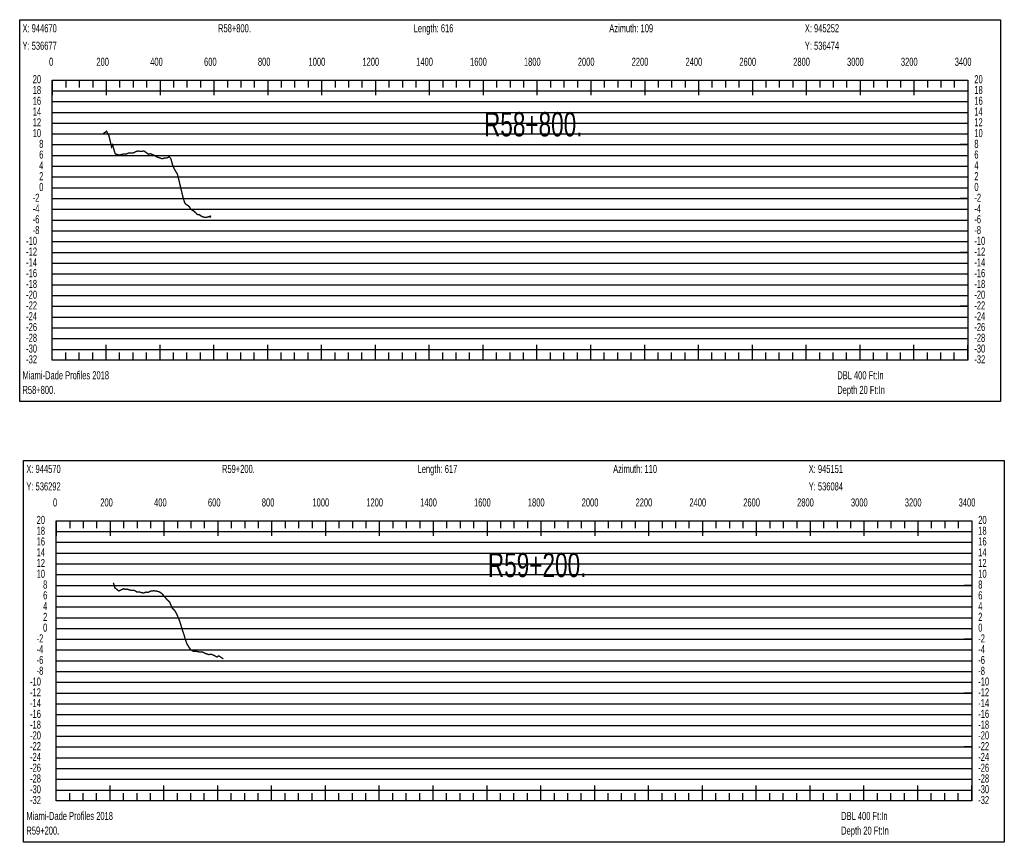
# Model space of a CAD drawing. Header units: inches. Extents: x 471865 to 538526, y 1054316 to 1102451.
# Tile 68 of 131: x 502729 to 506386, y 1079921 to 1082975. Entities that reach past the tile are written whole.
import ezdxf

# ---------------------------------------------------------------- set-up
doc = ezdxf.new("R2010")
doc.units = ezdxf.units.IN
doc.header["$MEASUREMENT"] = 0
for name, color, linetype in [('LABELS', 7, 'Continuous'), ('X_Gr1', 7, 'Continuous'), ('XSECTION', 7, 'Continuous')]:
    doc.layers.add(name, color=color, linetype=linetype)
doc.styles.get("Standard").update_dxf_attribs({"font": 'arial.ttf'})

msp = doc.modelspace()

# ---------------------------------------------------------------- linework, layer by layer
at = {"layer": 'X_Gr1', "color": 6, "linetype": 'Continuous', "lineweight": 18, "true_color": 0xff00ff, "transparency": 33554687, "const_width": 5}
for points in [[(503039.4, 1082554.5), (503039.4, 1082554.5), (503041.2, 1082553.2), (503051.2, 1082560.3), (503060.1, 1082543.9), (503070.1, 1082502.1), (503073.6, 1082509.9), (503083.3, 1082476.6), (503097.1, 1082472.2), (503114.2, 1082475.8), (503124.5, 1082475.5), (503133.4, 1082480), (503143.3, 1082480), (503149.3, 1082479.5), (503155.1, 1082482), (503161.3, 1082485.6), (503167.1, 1082486.8), (503172.8, 1082486.5), (503183, 1082486.2), (503190.5, 1082487.1), (503198.6, 1082481.3), (503206.9, 1082475.1), (503214.7, 1082477.2), (503222, 1082473.7), (503227.5, 1082471.5), (503236.4, 1082466.1), (503242.3, 1082463.5), (503250.9, 1082460.9), (503258.7, 1082458.4), (503268.1, 1082461.3), (503275.8, 1082461.8), (503284, 1082465.6), (503289.9, 1082459.4), (503296.8, 1082434.3), (503302.5, 1082421.3), (503311.2, 1082406.5), (503315, 1082400), (503328.4, 1082343.6), (503335.5, 1082314.9), (503341.2, 1082295.7), (503346.6, 1082288.5), (503352.6, 1082285.4), (503358.9, 1082280.1), (503363.6, 1082271.6), (503372.2, 1082265.8), (503376.6, 1082263.3), (503383.4, 1082257.1), (503386.4, 1082253.1), (503390.6, 1082250.7), (503396.2, 1082250.7), (503400.3, 1082246.8), (503405, 1082244.4), (503408.9, 1082242.8), (503414.2, 1082241.4), (503419.2, 1082240.9), (503424, 1082241), (503429.2, 1082243.2), (503432.5, 1082242.4), (503435.8, 1082245.9), (503438.6, 1082240.2)], [(503076.7, 1080884.2), (503076.7, 1080884.2), (503082.8, 1080864.1), (503084.9, 1080863.7), (503090.8, 1080858.1), (503097.3, 1080853.6), (503105, 1080857.9), (503114.8, 1080862), (503121.2, 1080859.7), (503127, 1080860.6), (503135.9, 1080857.5), (503144.2, 1080855.5), (503153.5, 1080856.4), (503163.6, 1080850.2), (503174, 1080849.6), (503180, 1080847.9), (503189.2, 1080846.1), (503197.4, 1080849.3), (503206.5, 1080848.9), (503215.7, 1080853.3), (503226.7, 1080854.4), (503237.3, 1080853.1), (503246.6, 1080850.5), (503255.5, 1080845.5), (503267.8, 1080831.2), (503276.6, 1080820.6), (503285.6, 1080812.4), (503295.4, 1080790.4), (503304.5, 1080781.1), (503312, 1080768.2), (503323.3, 1080740.3), (503333.4, 1080707.2), (503340, 1080687.8), (503343.2, 1080676.1), (503349.5, 1080658.2), (503357.4, 1080644.6), (503364.2, 1080635), (503374.2, 1080629.5), (503382, 1080630.1), (503391.6, 1080628.1), (503400.2, 1080626.5), (503408.5, 1080626.9), (503418.6, 1080621.6), (503430.5, 1080617.4), (503439.6, 1080618.9), (503450.4, 1080614.5), (503460.7, 1080608.6), (503468.3, 1080612.7), (503478.1, 1080606.1), (503485.3, 1080601.3)]]:
    msp.add_lwpolyline(points, dxfattribs=at)
at = {"layer": 'XSECTION', "color": 18, "linetype": 'Continuous', "true_color": 0x000000}
for points in [[(502728.7, 1082974.7), (506371.1, 1082974.7), (506371.1, 1081556.7), (502728.7, 1081556.7), (502728.7, 1082974.7)], [(502849.9, 1082750.7), (506249.9, 1082750.7), (506249.9, 1081710.7), (502849.9, 1081710.7), (502849.9, 1082750.7)], [(502849.9, 1082750.7), (502849.9, 1082694.3)], [(502849.9, 1082750.7), (502849.9, 1082694.3)], [(502849.9, 1082750.7), (502849.9, 1082722.7)], [(502849.9, 1082750.7), (502849.9, 1082722.7)], [(502899.9, 1082750.7), (502899.9, 1082722.7)], [(502949.9, 1082750.7), (502949.9, 1082722.7)], [(502999.9, 1082750.7), (502999.9, 1082722.7)], [(503049.9, 1082750.7), (503049.9, 1082694.3)], [(503049.9, 1082750.7), (503049.9, 1082722.7)], [(503099.9, 1082750.7), (503099.9, 1082722.7)], [(503149.9, 1082750.7), (503149.9, 1082722.7)], [(503199.9, 1082750.7), (503199.9, 1082722.7)], [(503249.9, 1082750.7), (503249.9, 1082694.3)], [(503249.9, 1082750.7), (503249.9, 1082722.7)], [(503299.9, 1082750.7), (503299.9, 1082722.7)], [(503349.9, 1082750.7), (503349.9, 1082722.7)], [(503399.9, 1082750.7), (503399.9, 1082722.7)], [(503449.9, 1082750.7), (503449.9, 1082694.3)], [(503449.9, 1082750.7), (503449.9, 1082722.7)], [(503499.9, 1082750.7), (503499.9, 1082722.7)], [(503549.9, 1082750.7), (503549.9, 1082722.7)], [(503599.9, 1082750.7), (503599.9, 1082722.7)], [(503649.9, 1082750.7), (503649.9, 1082694.3)], [(503649.9, 1082750.7), (503649.9, 1082722.7)], [(503699.9, 1082750.7), (503699.9, 1082722.7)], [(503749.9, 1082750.7), (503749.9, 1082722.7)], [(503799.9, 1082750.7), (503799.9, 1082722.7)], [(503849.9, 1082750.7), (503849.9, 1082694.3)], [(503849.9, 1082750.7), (503849.9, 1082722.7)], [(503899.9, 1082750.7), (503899.9, 1082722.7)], [(503949.9, 1082750.7), (503949.9, 1082722.7)], [(503999.9, 1082750.7), (503999.9, 1082722.7)], [(504049.9, 1082750.7), (504049.9, 1082694.3)], [(504049.9, 1082750.7), (504049.9, 1082722.7)], [(504099.9, 1082750.7), (504099.9, 1082722.7)], [(504149.9, 1082750.7), (504149.9, 1082722.7)], [(504199.9, 1082750.7), (504199.9, 1082722.7)], [(504249.9, 1082750.7), (504249.9, 1082694.3)], [(504249.9, 1082750.7), (504249.9, 1082722.7)], [(504299.9, 1082750.7), (504299.9, 1082722.7)], [(504349.9, 1082750.7), (504349.9, 1082722.7)], [(504399.9, 1082750.7), (504399.9, 1082722.7)], [(504449.9, 1082750.7), (504449.9, 1082694.3)], [(504449.9, 1082750.7), (504449.9, 1082722.7)], [(504499.9, 1082750.7), (504499.9, 1082722.7)], [(504549.9, 1082750.7), (504549.9, 1082722.7)], [(504599.9, 1082750.7), (504599.9, 1082722.7)], [(504649.9, 1082750.7), (504649.9, 1082694.3)], [(504649.9, 1082750.7), (504649.9, 1082722.7)], [(504699.9, 1082750.7), (504699.9, 1082722.7)], [(504749.9, 1082750.7), (504749.9, 1082722.7)], [(504799.9, 1082750.7), (504799.9, 1082722.7)], [(504849.9, 1082750.7), (504849.9, 1082694.3)], [(504849.9, 1082750.7), (504849.9, 1082722.7)], [(504899.9, 1082750.7), (504899.9, 1082722.7)], [(504949.9, 1082750.7), (504949.9, 1082722.7)], [(504999.9, 1082750.7), (504999.9, 1082722.7)], [(505049.9, 1082750.7), (505049.9, 1082694.3)], [(505049.9, 1082750.7), (505049.9, 1082722.7)], [(505099.9, 1082750.7), (505099.9, 1082722.7)], [(505149.9, 1082750.7), (505149.9, 1082722.7)], [(505199.9, 1082750.7), (505199.9, 1082722.7)], [(505249.9, 1082750.7), (505249.9, 1082694.3)], [(505249.9, 1082750.7), (505249.9, 1082722.7)], [(505299.9, 1082750.7), (505299.9, 1082722.7)], [(505349.9, 1082750.7), (505349.9, 1082722.7)], [(505399.9, 1082750.7), (505399.9, 1082722.7)], [(505449.9, 1082750.7), (505449.9, 1082694.3)], [(505449.9, 1082750.7), (505449.9, 1082722.7)], [(505499.9, 1082750.7), (505499.9, 1082722.7)], [(505549.9, 1082750.7), (505549.9, 1082722.7)], [(505599.9, 1082750.7), (505599.9, 1082722.7)], [(505649.9, 1082750.7), (505649.9, 1082694.3)], [(505649.9, 1082750.7), (505649.9, 1082722.7)], [(505699.9, 1082750.7), (505699.9, 1082722.7)], [(505749.9, 1082750.7), (505749.9, 1082722.7)], [(505799.9, 1082750.7), (505799.9, 1082722.7)], [(505849.9, 1082750.7), (505849.9, 1082694.3)], [(505849.9, 1082750.7), (505849.9, 1082722.7)], [(505899.9, 1082750.7), (505899.9, 1082722.7)], [(505949.9, 1082750.7), (505949.9, 1082722.7)], [(505999.9, 1082750.7), (505999.9, 1082722.7)], [(506049.9, 1082750.7), (506049.9, 1082694.3)], [(506049.9, 1082750.7), (506049.9, 1082722.7)], [(506099.9, 1082750.7), (506099.9, 1082722.7)], [(506149.9, 1082750.7), (506149.9, 1082722.7)], [(506199.9, 1082750.7), (506199.9, 1082722.7)], [(506249.9, 1082750.7), (506249.9, 1082694.3)], [(506249.9, 1082750.7), (506249.9, 1082722.7)], [(502849.9, 1082510.7), (502877.9, 1082510.7)], [(506249.9, 1082510.7), (506221.9, 1082510.7)], [(502849.9, 1082310.7), (502877.9, 1082310.7)], [(506249.9, 1082310.7), (506221.9, 1082310.7)], [(502849.9, 1082110.7), (502877.9, 1082110.7)], [(506249.9, 1082110.7), (506221.9, 1082110.7)], [(502849.9, 1081910.7), (502877.9, 1081910.7)], [(506249.9, 1081910.7), (506221.9, 1081910.7)], [(502849.9, 1081710.7), (502849.9, 1081767.1)], [(502849.9, 1081710.7), (502849.9, 1081767.1)], [(503049.9, 1081710.7), (503049.9, 1081767.1)], [(503249.9, 1081710.7), (503249.9, 1081767.1)], [(503449.9, 1081710.7), (503449.9, 1081767.1)], [(503649.9, 1081710.7), (503649.9, 1081767.1)], [(503849.9, 1081710.7), (503849.9, 1081767.1)], [(504049.9, 1081710.7), (504049.9, 1081767.1)], [(504249.9, 1081710.7), (504249.9, 1081767.1)], [(504449.9, 1081710.7), (504449.9, 1081767.1)], [(504649.9, 1081710.7), (504649.9, 1081767.1)], [(504849.9, 1081710.7), (504849.9, 1081767.1)], [(505049.9, 1081710.7), (505049.9, 1081767.1)], [(505249.9, 1081710.7), (505249.9, 1081767.1)], [(505449.9, 1081710.7), (505449.9, 1081767.1)], [(505649.9, 1081710.7), (505649.9, 1081767.1)], [(505849.9, 1081710.7), (505849.9, 1081767.1)], [(506049.9, 1081710.7), (506049.9, 1081767.1)], [(506249.9, 1081710.7), (506249.9, 1081767.1)], [(502849.9, 1081710.7), (502849.9, 1081738.7)], [(502849.9, 1081710.7), (502849.9, 1081738.7)], [(502899.9, 1081710.7), (502899.9, 1081738.7)], [(502949.9, 1081710.7), (502949.9, 1081738.7)], [(502999.9, 1081710.7), (502999.9, 1081738.7)], [(503049.9, 1081710.7), (503049.9, 1081738.7)], [(503099.9, 1081710.7), (503099.9, 1081738.7)], [(503149.9, 1081710.7), (503149.9, 1081738.7)], [(503199.9, 1081710.7), (503199.9, 1081738.7)], [(503249.9, 1081710.7), (503249.9, 1081738.7)], [(503299.9, 1081710.7), (503299.9, 1081738.7)], [(503349.9, 1081710.7), (503349.9, 1081738.7)], [(503399.9, 1081710.7), (503399.9, 1081738.7)], [(503449.9, 1081710.7), (503449.9, 1081738.7)], [(503499.9, 1081710.7), (503499.9, 1081738.7)], [(503549.9, 1081710.7), (503549.9, 1081738.7)], [(503599.9, 1081710.7), (503599.9, 1081738.7)], [(503649.9, 1081710.7), (503649.9, 1081738.7)], [(503699.9, 1081710.7), (503699.9, 1081738.7)], [(503749.9, 1081710.7), (503749.9, 1081738.7)], [(503799.9, 1081710.7), (503799.9, 1081738.7)], [(503849.9, 1081710.7), (503849.9, 1081738.7)], [(503899.9, 1081710.7), (503899.9, 1081738.7)], [(503949.9, 1081710.7), (503949.9, 1081738.7)], [(503999.9, 1081710.7), (503999.9, 1081738.7)], [(504049.9, 1081710.7), (504049.9, 1081738.7)], [(504099.9, 1081710.7), (504099.9, 1081738.7)], [(504149.9, 1081710.7), (504149.9, 1081738.7)], [(504199.9, 1081710.7), (504199.9, 1081738.7)], [(504249.9, 1081710.7), (504249.9, 1081738.7)], [(504299.9, 1081710.7), (504299.9, 1081738.7)], [(504349.9, 1081710.7), (504349.9, 1081738.7)], [(504399.9, 1081710.7), (504399.9, 1081738.7)], [(504449.9, 1081710.7), (504449.9, 1081738.7)], [(504499.9, 1081710.7), (504499.9, 1081738.7)], [(504549.9, 1081710.7), (504549.9, 1081738.7)], [(504599.9, 1081710.7), (504599.9, 1081738.7)], [(504649.9, 1081710.7), (504649.9, 1081738.7)], [(504699.9, 1081710.7), (504699.9, 1081738.7)], [(504749.9, 1081710.7), (504749.9, 1081738.7)], [(504799.9, 1081710.7), (504799.9, 1081738.7)], [(504849.9, 1081710.7), (504849.9, 1081738.7)], [(504899.9, 1081710.7), (504899.9, 1081738.7)], [(504949.9, 1081710.7), (504949.9, 1081738.7)], [(504999.9, 1081710.7), (504999.9, 1081738.7)], [(505049.9, 1081710.7), (505049.9, 1081738.7)], [(505099.9, 1081710.7), (505099.9, 1081738.7)], [(505149.9, 1081710.7), (505149.9, 1081738.7)], [(505199.9, 1081710.7), (505199.9, 1081738.7)], [(505249.9, 1081710.7), (505249.9, 1081738.7)], [(505299.9, 1081710.7), (505299.9, 1081738.7)], [(505349.9, 1081710.7), (505349.9, 1081738.7)], [(505399.9, 1081710.7), (505399.9, 1081738.7)], [(505449.9, 1081710.7), (505449.9, 1081738.7)], [(505499.9, 1081710.7), (505499.9, 1081738.7)], [(505549.9, 1081710.7), (505549.9, 1081738.7)], [(505599.9, 1081710.7), (505599.9, 1081738.7)], [(505649.9, 1081710.7), (505649.9, 1081738.7)], [(505699.9, 1081710.7), (505699.9, 1081738.7)], [(505749.9, 1081710.7), (505749.9, 1081738.7)], [(505799.9, 1081710.7), (505799.9, 1081738.7)], [(505849.9, 1081710.7), (505849.9, 1081738.7)], [(505899.9, 1081710.7), (505899.9, 1081738.7)], [(505949.9, 1081710.7), (505949.9, 1081738.7)], [(505999.9, 1081710.7), (505999.9, 1081738.7)], [(506049.9, 1081710.7), (506049.9, 1081738.7)], [(506099.9, 1081710.7), (506099.9, 1081738.7)], [(506149.9, 1081710.7), (506149.9, 1081738.7)], [(506199.9, 1081710.7), (506199.9, 1081738.7)], [(506249.9, 1081710.7), (506249.9, 1081738.7)], [(502743.2, 1081338.5), (506385.6, 1081338.5), (506385.6, 1079920.5), (502743.2, 1079920.5), (502743.2, 1081338.5)], [(502864.4, 1081114.5), (506264.4, 1081114.5), (506264.4, 1080074.5), (502864.4, 1080074.5), (502864.4, 1081114.5)], [(502864.4, 1081114.5), (502864.4, 1081058.1)], [(502864.4, 1081114.5), (502864.4, 1081058.1)], [(502864.4, 1081114.5), (502864.4, 1081086.5)], [(502864.4, 1081114.5), (502864.4, 1081086.5)], [(502914.4, 1081114.5), (502914.4, 1081086.5)], [(502964.4, 1081114.5), (502964.4, 1081086.5)], [(503014.4, 1081114.5), (503014.4, 1081086.5)], [(503064.4, 1081114.5), (503064.4, 1081058.1)], [(503064.4, 1081114.5), (503064.4, 1081086.5)], [(503114.4, 1081114.5), (503114.4, 1081086.5)], [(503164.4, 1081114.5), (503164.4, 1081086.5)], [(503214.4, 1081114.5), (503214.4, 1081086.5)], [(503264.4, 1081114.5), (503264.4, 1081058.1)], [(503264.4, 1081114.5), (503264.4, 1081086.5)], [(503314.4, 1081114.5), (503314.4, 1081086.5)], [(503364.4, 1081114.5), (503364.4, 1081086.5)], [(503414.4, 1081114.5), (503414.4, 1081086.5)], [(503464.4, 1081114.5), (503464.4, 1081058.1)], [(503464.4, 1081114.5), (503464.4, 1081086.5)], [(503514.4, 1081114.5), (503514.4, 1081086.5)], [(503564.4, 1081114.5), (503564.4, 1081086.5)], [(503614.4, 1081114.5), (503614.4, 1081086.5)], [(503664.4, 1081114.5), (503664.4, 1081058.1)], [(503664.4, 1081114.5), (503664.4, 1081086.5)], [(503714.4, 1081114.5), (503714.4, 1081086.5)], [(503764.4, 1081114.5), (503764.4, 1081086.5)], [(503814.4, 1081114.5), (503814.4, 1081086.5)], [(503864.4, 1081114.5), (503864.4, 1081058.1)], [(503864.4, 1081114.5), (503864.4, 1081086.5)], [(503914.4, 1081114.5), (503914.4, 1081086.5)], [(503964.4, 1081114.5), (503964.4, 1081086.5)], [(504014.4, 1081114.5), (504014.4, 1081086.5)], [(504064.4, 1081114.5), (504064.4, 1081058.1)], [(504064.4, 1081114.5), (504064.4, 1081086.5)], [(504114.4, 1081114.5), (504114.4, 1081086.5)], [(504164.4, 1081114.5), (504164.4, 1081086.5)], [(504214.4, 1081114.5), (504214.4, 1081086.5)], [(504264.4, 1081114.5), (504264.4, 1081058.1)], [(504264.4, 1081114.5), (504264.4, 1081086.5)], [(504314.4, 1081114.5), (504314.4, 1081086.5)], [(504364.4, 1081114.5), (504364.4, 1081086.5)], [(504414.4, 1081114.5), (504414.4, 1081086.5)], [(504464.4, 1081114.5), (504464.4, 1081058.1)], [(504464.4, 1081114.5), (504464.4, 1081086.5)], [(504514.4, 1081114.5), (504514.4, 1081086.5)], [(504564.4, 1081114.5), (504564.4, 1081086.5)], [(504614.4, 1081114.5), (504614.4, 1081086.5)], [(504664.4, 1081114.5), (504664.4, 1081058.1)], [(504664.4, 1081114.5), (504664.4, 1081086.5)], [(504714.4, 1081114.5), (504714.4, 1081086.5)], [(504764.4, 1081114.5), (504764.4, 1081086.5)], [(504814.4, 1081114.5), (504814.4, 1081086.5)], [(504864.4, 1081114.5), (504864.4, 1081058.1)], [(504864.4, 1081114.5), (504864.4, 1081086.5)], [(504914.4, 1081114.5), (504914.4, 1081086.5)], [(504964.4, 1081114.5), (504964.4, 1081086.5)], [(505014.4, 1081114.5), (505014.4, 1081086.5)], [(505064.4, 1081114.5), (505064.4, 1081058.1)], [(505064.4, 1081114.5), (505064.4, 1081086.5)], [(505114.4, 1081114.5), (505114.4, 1081086.5)], [(505164.4, 1081114.5), (505164.4, 1081086.5)], [(505214.4, 1081114.5), (505214.4, 1081086.5)], [(505264.4, 1081114.5), (505264.4, 1081058.1)], [(505264.4, 1081114.5), (505264.4, 1081086.5)], [(505314.4, 1081114.5), (505314.4, 1081086.5)], [(505364.4, 1081114.5), (505364.4, 1081086.5)], [(505414.4, 1081114.5), (505414.4, 1081086.5)], [(505464.4, 1081114.5), (505464.4, 1081058.1)], [(505464.4, 1081114.5), (505464.4, 1081086.5)], [(505514.4, 1081114.5), (505514.4, 1081086.5)], [(505564.4, 1081114.5), (505564.4, 1081086.5)], [(505614.4, 1081114.5), (505614.4, 1081086.5)], [(505664.4, 1081114.5), (505664.4, 1081058.1)], [(505664.4, 1081114.5), (505664.4, 1081086.5)], [(505714.4, 1081114.5), (505714.4, 1081086.5)], [(505764.4, 1081114.5), (505764.4, 1081086.5)], [(505814.4, 1081114.5), (505814.4, 1081086.5)], [(505864.4, 1081114.5), (505864.4, 1081058.1)], [(505864.4, 1081114.5), (505864.4, 1081086.5)], [(505914.4, 1081114.5), (505914.4, 1081086.5)], [(505964.4, 1081114.5), (505964.4, 1081086.5)], [(506014.4, 1081114.5), (506014.4, 1081086.5)], [(506064.4, 1081114.5), (506064.4, 1081058.1)], [(506064.4, 1081114.5), (506064.4, 1081086.5)], [(506114.4, 1081114.5), (506114.4, 1081086.5)], [(506164.4, 1081114.5), (506164.4, 1081086.5)], [(506214.4, 1081114.5), (506214.4, 1081086.5)], [(506264.4, 1081114.5), (506264.4, 1081058.1)], [(506264.4, 1081114.5), (506264.4, 1081086.5)], [(502864.4, 1080874.5), (502892.4, 1080874.5)], [(506264.4, 1080874.5), (506236.4, 1080874.5)], [(502864.4, 1080674.5), (502892.4, 1080674.5)], [(506264.4, 1080674.5), (506236.4, 1080674.5)], [(502864.4, 1080474.5), (502892.4, 1080474.5)], [(506264.4, 1080474.5), (506236.4, 1080474.5)], [(502864.4, 1080274.5), (502892.4, 1080274.5)], [(506264.4, 1080274.5), (506236.4, 1080274.5)], [(502864.4, 1080074.5), (502864.4, 1080130.9)], [(502864.4, 1080074.5), (502864.4, 1080130.9)], [(502864.4, 1080074.5), (502864.4, 1080102.5)], [(502864.4, 1080074.5), (502864.4, 1080102.5)], [(502914.4, 1080074.5), (502914.4, 1080102.5)], [(502964.4, 1080074.5), (502964.4, 1080102.5)], [(503014.4, 1080074.5), (503014.4, 1080102.5)], [(503064.4, 1080074.5), (503064.4, 1080130.9)], [(503064.4, 1080074.5), (503064.4, 1080102.5)], [(503114.4, 1080074.5), (503114.4, 1080102.5)], [(503164.4, 1080074.5), (503164.4, 1080102.5)], [(503214.4, 1080074.5), (503214.4, 1080102.5)], [(503264.4, 1080074.5), (503264.4, 1080130.9)], [(503264.4, 1080074.5), (503264.4, 1080102.5)], [(503314.4, 1080074.5), (503314.4, 1080102.5)], [(503364.4, 1080074.5), (503364.4, 1080102.5)], [(503414.4, 1080074.5), (503414.4, 1080102.5)], [(503464.4, 1080074.5), (503464.4, 1080130.9)], [(503464.4, 1080074.5), (503464.4, 1080102.5)], [(503514.4, 1080074.5), (503514.4, 1080102.5)], [(503564.4, 1080074.5), (503564.4, 1080102.5)], [(503614.4, 1080074.5), (503614.4, 1080102.5)], [(503664.4, 1080074.5), (503664.4, 1080130.9)], [(503664.4, 1080074.5), (503664.4, 1080102.5)], [(503714.4, 1080074.5), (503714.4, 1080102.5)], [(503764.4, 1080074.5), (503764.4, 1080102.5)], [(503814.4, 1080074.5), (503814.4, 1080102.5)], [(503864.4, 1080074.5), (503864.4, 1080130.9)], [(503864.4, 1080074.5), (503864.4, 1080102.5)], [(503914.4, 1080074.5), (503914.4, 1080102.5)], [(503964.4, 1080074.5), (503964.4, 1080102.5)], [(504014.4, 1080074.5), (504014.4, 1080102.5)], [(504064.4, 1080074.5), (504064.4, 1080130.9)], [(504064.4, 1080074.5), (504064.4, 1080102.5)], [(504114.4, 1080074.5), (504114.4, 1080102.5)], [(504164.4, 1080074.5), (504164.4, 1080102.5)], [(504214.4, 1080074.5), (504214.4, 1080102.5)], [(504264.4, 1080074.5), (504264.4, 1080130.9)], [(504264.4, 1080074.5), (504264.4, 1080102.5)], [(504314.4, 1080074.5), (504314.4, 1080102.5)], [(504364.4, 1080074.5), (504364.4, 1080102.5)], [(504414.4, 1080074.5), (504414.4, 1080102.5)], [(504464.4, 1080074.5), (504464.4, 1080130.9)], [(504464.4, 1080074.5), (504464.4, 1080102.5)], [(504514.4, 1080074.5), (504514.4, 1080102.5)], [(504564.4, 1080074.5), (504564.4, 1080102.5)], [(504614.4, 1080074.5), (504614.4, 1080102.5)], [(504664.4, 1080074.5), (504664.4, 1080130.9)], [(504664.4, 1080074.5), (504664.4, 1080102.5)], [(504714.4, 1080074.5), (504714.4, 1080102.5)], [(504764.4, 1080074.5), (504764.4, 1080102.5)], [(504814.4, 1080074.5), (504814.4, 1080102.5)], [(504864.4, 1080074.5), (504864.4, 1080130.9)], [(504864.4, 1080074.5), (504864.4, 1080102.5)], [(504914.4, 1080074.5), (504914.4, 1080102.5)], [(504964.4, 1080074.5), (504964.4, 1080102.5)], [(505014.4, 1080074.5), (505014.4, 1080102.5)], [(505064.4, 1080074.5), (505064.4, 1080130.9)], [(505064.4, 1080074.5), (505064.4, 1080102.5)], [(505114.4, 1080074.5), (505114.4, 1080102.5)], [(505164.4, 1080074.5), (505164.4, 1080102.5)], [(505214.4, 1080074.5), (505214.4, 1080102.5)], [(505264.4, 1080074.5), (505264.4, 1080130.9)], [(505264.4, 1080074.5), (505264.4, 1080102.5)], [(505314.4, 1080074.5), (505314.4, 1080102.5)], [(505364.4, 1080074.5), (505364.4, 1080102.5)], [(505414.4, 1080074.5), (505414.4, 1080102.5)], [(505464.4, 1080074.5), (505464.4, 1080130.9)], [(505464.4, 1080074.5), (505464.4, 1080102.5)], [(505514.4, 1080074.5), (505514.4, 1080102.5)], [(505564.4, 1080074.5), (505564.4, 1080102.5)], [(505614.4, 1080074.5), (505614.4, 1080102.5)], [(505664.4, 1080074.5), (505664.4, 1080130.9)], [(505664.4, 1080074.5), (505664.4, 1080102.5)], [(505714.4, 1080074.5), (505714.4, 1080102.5)], [(505764.4, 1080074.5), (505764.4, 1080102.5)], [(505814.4, 1080074.5), (505814.4, 1080102.5)], [(505864.4, 1080074.5), (505864.4, 1080130.9)], [(505864.4, 1080074.5), (505864.4, 1080102.5)], [(505914.4, 1080074.5), (505914.4, 1080102.5)], [(505964.4, 1080074.5), (505964.4, 1080102.5)], [(506014.4, 1080074.5), (506014.4, 1080102.5)], [(506064.4, 1080074.5), (506064.4, 1080130.9)], [(506064.4, 1080074.5), (506064.4, 1080102.5)], [(506114.4, 1080074.5), (506114.4, 1080102.5)], [(506164.4, 1080074.5), (506164.4, 1080102.5)], [(506214.4, 1080074.5), (506214.4, 1080102.5)], [(506264.4, 1080074.5), (506264.4, 1080130.9)], [(506264.4, 1080074.5), (506264.4, 1080102.5)]]:
    msp.add_lwpolyline(points, dxfattribs=at)
at = {"layer": 'XSECTION', "color": 18, "true_color": 0x000000}
for points in [[(502849.9, 1082710.7), (506249.9, 1082710.7)], [(502849.9, 1082670.7), (506249.9, 1082670.7)], [(502849.9, 1082630.7), (506249.9, 1082630.7)], [(502849.9, 1082590.7), (506249.9, 1082590.7)], [(502849.9, 1082550.7), (506249.9, 1082550.7)], [(502849.9, 1082510.7), (506249.9, 1082510.7)], [(502849.9, 1082470.7), (506249.9, 1082470.7)], [(502849.9, 1082430.7), (506249.9, 1082430.7)], [(502849.9, 1082390.7), (506249.9, 1082390.7)], [(502849.9, 1082350.7), (506249.9, 1082350.7)], [(502849.9, 1082310.7), (506249.9, 1082310.7)], [(502849.9, 1082270.7), (506249.9, 1082270.7)], [(502849.9, 1082230.7), (506249.9, 1082230.7)], [(502849.9, 1082190.7), (506249.9, 1082190.7)], [(502849.9, 1082150.7), (506249.9, 1082150.7)], [(502849.9, 1082110.7), (506249.9, 1082110.7)], [(502849.9, 1082070.7), (506249.9, 1082070.7)], [(502849.9, 1082030.7), (506249.9, 1082030.7)], [(502849.9, 1081990.7), (506249.9, 1081990.7)], [(502849.9, 1081950.7), (506249.9, 1081950.7)], [(502849.9, 1081910.7), (506249.9, 1081910.7)], [(502849.9, 1081870.7), (506249.9, 1081870.7)], [(502849.9, 1081830.7), (506249.9, 1081830.7)], [(502849.9, 1081790.7), (506249.9, 1081790.7)], [(502849.9, 1081750.7), (506249.9, 1081750.7)], [(502864.4, 1081074.5), (506264.4, 1081074.5)], [(502864.4, 1081034.5), (506264.4, 1081034.5)], [(502864.4, 1080994.5), (506264.4, 1080994.5)], [(502864.4, 1080954.5), (506264.4, 1080954.5)], [(502864.4, 1080914.5), (506264.4, 1080914.5)], [(502864.4, 1080874.5), (506264.4, 1080874.5)], [(502864.4, 1080834.5), (506264.4, 1080834.5)], [(502864.4, 1080794.5), (506264.4, 1080794.5)], [(502864.4, 1080754.5), (506264.4, 1080754.5)], [(502864.4, 1080714.5), (506264.4, 1080714.5)], [(502864.4, 1080674.5), (506264.4, 1080674.5)], [(502864.4, 1080634.5), (506264.4, 1080634.5)], [(502864.4, 1080594.5), (506264.4, 1080594.5)], [(502864.4, 1080554.5), (506264.4, 1080554.5)], [(502864.4, 1080514.5), (506264.4, 1080514.5)], [(502864.4, 1080474.5), (506264.4, 1080474.5)], [(502864.4, 1080434.5), (506264.4, 1080434.5)], [(502864.4, 1080394.5), (506264.4, 1080394.5)], [(502864.4, 1080354.5), (506264.4, 1080354.5)], [(502864.4, 1080314.5), (506264.4, 1080314.5)], [(502864.4, 1080274.5), (506264.4, 1080274.5)], [(502864.4, 1080234.5), (506264.4, 1080234.5)], [(502864.4, 1080194.5), (506264.4, 1080194.5)], [(502864.4, 1080154.5), (506264.4, 1080154.5)], [(502864.4, 1080114.5), (506264.4, 1080114.5)]]:
    msp.add_lwpolyline(points, dxfattribs=at)

# ---------------------------------------------------------------- texts
at = {"layer": 'LABELS', "color": 18, "true_color": 0x000000, "width": 0.666667}
for s, height, p in [('X: 944670', 30, (502739.1, 1082927.9)), ('R58+800.', 30, (503465.5, 1082927.9)), ('Length: 616', 30, (504191.9, 1082927.9)), ('Azimuth: 109', 30, (504918.3, 1082927.9)), ('X: 945252', 30, (505644.7, 1082927.9)), ('Y: 536677', 30, (502739.1, 1082863.1)), ('Y: 536474', 30, (505644.7, 1082863.1)), ('0', 30, (502837.9, 1082803.5)), ('0', 30, (502837.9, 1082803.5)), ('200', 30, (503013.5, 1082803.5)), ('400', 30, (503213.5, 1082803.5)), ('600', 30, (503413.5, 1082803.5)), ('800', 30, (503613.5, 1082803.5)), ('1000', 30, (503801.5, 1082803.5)), ('1200', 30, (504001.5, 1082803.5)), ('1400', 30, (504201.5, 1082803.5)), ('1600', 30, (504401.5, 1082803.5)), ('1800', 30, (504601.5, 1082803.5)), ('2000', 30, (504801.5, 1082803.5)), ('2200', 30, (505001.5, 1082803.5)), ('2400', 30, (505201.5, 1082803.5)), ('2600', 30, (505401.5, 1082803.5)), ('2800', 30, (505601.5, 1082803.5)), ('3000', 30, (505801.5, 1082803.5)), ('3200', 30, (506001.5, 1082803.5)), ('3400', 30, (506201.5, 1082803.5)), ('20', 30, (502777.1, 1082738.7)), ('20', 30, (506274.3, 1082738.7)), ('18', 30, (502777.1, 1082698.7)), ('18', 30, (506274.3, 1082698.7)), ('16', 30, (502777.1, 1082658.7)), ('16', 30, (506274.3, 1082658.7)), ('14', 30, (502777.1, 1082618.7)), ('R58+800.', 90, (504453.1, 1082541.5)), ('14', 30, (506274.3, 1082618.7)), ('12', 30, (502777.1, 1082578.7)), ('12', 30, (506274.3, 1082578.7)), ('10', 30, (502777.1, 1082538.7)), ('10', 30, (506274.3, 1082538.7)), ('8', 30, (502801.1, 1082498.7)), ('8', 30, (506274.3, 1082498.7)), ('6', 30, (502801.1, 1082458.7)), ('6', 30, (506274.3, 1082458.7)), ('4', 30, (502801.1, 1082418.7)), ('4', 30, (506274.3, 1082418.7)), ('2', 30, (502801.1, 1082378.7)), ('2', 30, (506274.3, 1082378.7)), ('0', 30, (502801.1, 1082338.7)), ('0', 30, (506274.3, 1082338.7)), ('-2', 30, (502777.1, 1082298.7)), ('-2', 30, (506274.3, 1082298.7)), ('-4', 30, (502777.1, 1082258.7)), ('-4', 30, (506274.3, 1082258.7)), ('-6', 30, (502777.1, 1082218.7)), ('-6', 30, (506274.3, 1082218.7)), ('-8', 30, (502777.1, 1082178.7)), ('-8', 30, (506274.3, 1082178.7)), ('-10', 30, (502752.7, 1082138.7)), ('-10', 30, (506274.3, 1082138.7)), ('-12', 30, (502752.7, 1082098.7)), ('-12', 30, (506274.3, 1082098.7)), ('-14', 30, (502752.7, 1082058.7)), ('-14', 30, (506274.3, 1082058.7)), ('-16', 30, (502752.7, 1082018.7)), ('-16', 30, (506274.3, 1082018.7)), ('-18', 30, (502752.7, 1081978.7)), ('-18', 30, (506274.3, 1081978.7)), ('-20', 30, (502752.7, 1081938.7)), ('-20', 30, (506274.3, 1081938.7)), ('-22', 30, (502752.7, 1081898.7)), ('-22', 30, (506274.3, 1081898.7)), ('-24', 30, (502752.7, 1081858.7)), ('-24', 30, (506274.3, 1081858.7)), ('-26', 30, (502752.7, 1081818.7)), ('-26', 30, (506274.3, 1081818.7)), ('-28', 30, (502752.7, 1081778.7)), ('-28', 30, (506274.3, 1081778.7)), ('-30', 30, (502752.7, 1081738.7)), ('-30', 30, (506274.3, 1081738.7)), ('-32', 30, (502752.7, 1081698.7)), ('-32', 30, (506274.3, 1081698.7)), ('Miami-Dade Profiles 2018', 30, (502739.1, 1081639.5)), ('DBL 400 Ft:In', 30, (505765.1, 1081639.5)), ('R58+800.', 30, (502739.1, 1081585.1)), ('Depth 20 Ft:In', 30, (505765.1, 1081585.1)), ('X: 944570', 30, (502753.6, 1081291.7)), ('R59+200.', 30, (503480, 1081291.7)), ('Length: 617', 30, (504206.4, 1081291.7)), ('Azimuth: 110', 30, (504932.8, 1081291.7)), ('X: 945151', 30, (505659.2, 1081291.7)), ('Y: 536292', 30, (502753.6, 1081226.9)), ('Y: 536084', 30, (505659.2, 1081226.9)), ('0', 30, (502852.4, 1081167.3)), ('0', 30, (502852.4, 1081167.3)), ('200', 30, (503028, 1081167.3)), ('400', 30, (503228, 1081167.3)), ('600', 30, (503428, 1081167.3)), ('800', 30, (503628, 1081167.3)), ('1000', 30, (503816, 1081167.3)), ('1200', 30, (504016, 1081167.3)), ('1400', 30, (504216, 1081167.3)), ('1600', 30, (504416, 1081167.3)), ('1800', 30, (504616, 1081167.3)), ('2000', 30, (504816, 1081167.3)), ('2200', 30, (505016, 1081167.3)), ('2400', 30, (505216, 1081167.3)), ('2600', 30, (505416, 1081167.3)), ('2800', 30, (505616, 1081167.3)), ('3000', 30, (505816, 1081167.3)), ('3200', 30, (506016, 1081167.3)), ('3400', 30, (506216, 1081167.3)), ('20', 30, (502791.6, 1081102.5)), ('20', 30, (506288.8, 1081102.5)), ('18', 30, (502791.6, 1081062.5)), ('18', 30, (506288.8, 1081062.5)), ('16', 30, (502791.6, 1081022.5)), ('16', 30, (506288.8, 1081022.5)), ('14', 30, (502791.6, 1080982.5)), ('14', 30, (506288.8, 1080982.5)), ('12', 30, (502791.6, 1080942.5)), ('R59+200.', 90, (504467.6, 1080905.3)), ('12', 30, (506288.8, 1080942.5)), ('10', 30, (502791.6, 1080902.5)), ('10', 30, (506288.8, 1080902.5)), ('8', 30, (502815.6, 1080862.5)), ('8', 30, (506288.8, 1080862.5)), ('6', 30, (502815.6, 1080822.5)), ('6', 30, (506288.8, 1080822.5)), ('4', 30, (502815.6, 1080782.5)), ('4', 30, (506288.8, 1080782.5)), ('2', 30, (502815.6, 1080742.5)), ('2', 30, (506288.8, 1080742.5)), ('0', 30, (502815.6, 1080702.5)), ('0', 30, (506288.8, 1080702.5)), ('-2', 30, (502791.6, 1080662.5)), ('-2', 30, (506288.8, 1080662.5)), ('-4', 30, (502791.6, 1080622.5)), ('-4', 30, (506288.8, 1080622.5)), ('-6', 30, (502791.6, 1080582.5)), ('-6', 30, (506288.8, 1080582.5)), ('-8', 30, (502791.6, 1080542.5)), ('-8', 30, (506288.8, 1080542.5)), ('-10', 30, (502767.2, 1080502.5)), ('-10', 30, (506288.8, 1080502.5)), ('-12', 30, (502767.2, 1080462.5)), ('-12', 30, (506288.8, 1080462.5)), ('-14', 30, (502767.2, 1080422.5)), ('-14', 30, (506288.8, 1080422.5)), ('-16', 30, (502767.2, 1080382.5)), ('-16', 30, (506288.8, 1080382.5)), ('-18', 30, (502767.2, 1080342.5)), ('-18', 30, (506288.8, 1080342.5)), ('-20', 30, (502767.2, 1080302.5)), ('-20', 30, (506288.8, 1080302.5)), ('-22', 30, (502767.2, 1080262.5)), ('-22', 30, (506288.8, 1080262.5)), ('-24', 30, (502767.2, 1080222.5)), ('-24', 30, (506288.8, 1080222.5)), ('-26', 30, (502767.2, 1080182.5)), ('-26', 30, (506288.8, 1080182.5)), ('-28', 30, (502767.2, 1080142.5)), ('-28', 30, (506288.8, 1080142.5)), ('-30', 30, (502767.2, 1080102.5)), ('-30', 30, (506288.8, 1080102.5)), ('-32', 30, (502767.2, 1080062.5)), ('-32', 30, (506288.8, 1080062.5)), ('Miami-Dade Profiles 2018', 30, (502753.6, 1080003.3)), ('DBL 400 Ft:In', 30, (505779.6, 1080003.3)), ('R59+200.', 30, (502753.6, 1079948.9)), ('Depth 20 Ft:In', 30, (505779.6, 1079948.9))]:
    msp.add_text(s, height=height, dxfattribs=at).set_placement(p)

doc.saveas('drawing.dxf')
